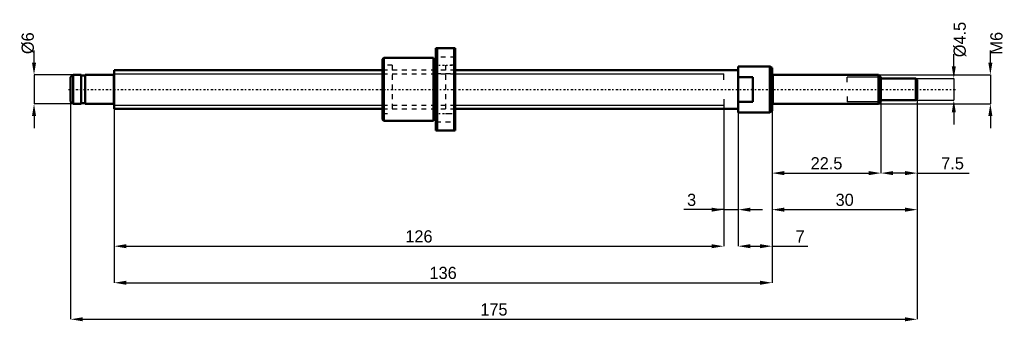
# Model space of a CAD drawing. Header units: millimetres. Extents: x -20 to 184, y -48 to 14.
import ezdxf

# ---------------------------------------------------------------- set-up
doc = ezdxf.new("R2010")
doc.units = ezdxf.units.MM
doc.linetypes.add('Center', pattern=[1.5, 0.45, -0.5, 0.05, -0.5])
doc.linetypes.add('Dashed', pattern=[2, 1, -1])
for name, color, linetype, lineweight in [('2d ConnectionPoints', 7, 'Continuous', 50), ('AM_0', 7, 'Continuous', 50), ('AM_4', 3, 'Continuous', 25), ('AM_5', 3, 'Continuous', 25), ('AM_7', 7, 'Center', 25), ('AM_9', 6, 'Dashed', 25)]:
    doc.layers.add(name, color=color, linetype=linetype, lineweight=lineweight)
doc.dimstyles.new('ISO-25', dxfattribs={"dimtxt": 2.5, "dimasz": 2.5, "dimexe": 1.25, "dimexo": 0.625, "dimtad": 1, "dimtxsty": 'Standard', "dimcen": 2.5, "dimadec": 0, "dimazin": 0, "dimtfac": 1, "dimtmove": 0, "dimatfit": 3, "dimfxl": 0, "dimarcsym": 0})

# ---------------------------------------------------------------- blocks, each defined once
blk = doc.blocks.new('1_BNK_0801_3G0_175LC5Y_Nut_0_in_BNK0801_3G0_175LC5Y_70_5__0')
at = {"layer": 'AM_0'}
for p, q in [((66.5, 8.5), (66.5, -8.5)), ((70.5, 8.5), (66.5, 8.5)), ((66.75, 8.5), (66.75, -8.5)), ((70.25, 8.5), (70.25, -8.5)), ((70.5, 8.5), (70.5, -8.5)), ((55.75, 6.5), (55.5, 6.25)), ((55.5, 6.25), (55.5, -6.25)), ((66, 6.5), (55.75, 6.5)), ((55.75, 6.5), (55.75, -6.5)), ((66, 6.5), (66, -6.5)), ((66.5, 6), (66, 6)), ((66, -6), (66.5, -6)), ((55.5, -6.25), (55.75, -6.5)), ((55.75, -6.5), (66, -6.5)), ((66.5, -8.5), (70.5, -8.5))]:
    blk.add_line(p, q, dxfattribs=at)
at = {"layer": 'AM_7'}
for p, q in [((66.3, 5), (70.7, 5)), ((66.3, -5), (70.7, -5))]:
    blk.add_line(p, q, dxfattribs=at)
at = {"layer": 'AM_9'}
for p, q in [((70.5, 6.7), (66.5, 6.7)), ((57.5, 5), (55.5, 5)), ((57.5, 5), (57.5, -5)), ((70.5, 5), (68.5, 5)), ((68.5, 5), (68.5, -5)), ((68.5, 4), (57.5, 4)), ((66.5, 3.3), (70.5, 3.3)), ((57.5, -4), (68.5, -4)), ((70.5, -3.3), (66.5, -3.3)), ((55.5, -5), (57.5, -5)), ((68.5, -5), (70.5, -5)), ((66.5, -6.7), (70.5, -6.7))]:
    blk.add_line(p, q, dxfattribs=at)
blk = doc.blocks.new('2_BNK_0801_3G0_175LC5Y_Shaft_0_in_BNK0801_3G0_175LC5Y_70_5__0')
at = {"layer": 'AM_0'}
for p, q in [((129, 4.75), (129, -4.75)), ((135.5, 4.75), (129, 4.75)), ((136, 4.46), (135.5, 4.75)), ((135.5, 4.75), (135.5, -4.75)), ((136, 4.46), (136, -4.46)), ((-8.5, 3), (-9, 2.5)), ((-9, 2.5), (-9, -2.5)), ((-6.8, 3), (-8.5, 3)), ((-8.5, 3), (-8.5, -3)), ((-6.8, 3), (-6.8, -3)), ((-6, 2.85), (-6.8, 2.85)), ((-0.2, 3), (-6, 3)), ((-6, 3), (-6, -3)), ((55.5, 4), (0, 4)), ((0, 4), (0, -4)), ((129, 4), (70.5, 4)), ((132, 2.56), (129, 2.56)), ((132, 2.56), (132, -2.56)), ((158, 3), (136.2, 3)), ((158.5, 2.5), (158, 3)), ((158, 3), (158, -3)), ((158.5, 2.5), (158.5, -2.5)), ((165.7, 2.25), (158.5, 2.25)), ((166, 1.95), (165.7, 2.25)), ((165.7, 2.25), (165.7, -2.25)), ((166, 1.95), (166, -1.95)), ((165.7, -2.25), (166, -1.95)), ((-9, -2.5), (-8.5, -3)), ((-8.5, -3), (-6.8, -3)), ((-6.8, -2.85), (-6, -2.85)), ((-6, -3), (-0.2, -3)), ((0, -4), (55.5, -4)), ((70.5, -4), (129, -4)), ((129, -2.56), (132, -2.56)), ((136.2, -3), (158, -3)), ((158, -3), (158.5, -2.5)), ((158.5, -2.25), (165.7, -2.25)), ((129, -4.75), (135.5, -4.75)), ((135.5, -4.75), (136, -4.46))]:
    blk.add_line(p, q, dxfattribs=at)
for centre, start, end in [((-0.2, 3.2), 270, 360), ((136.2, 3.2), 180, 270), ((-0.2, -3.2), 0, 90), ((136.2, -3.2), 90, 180)]:
    blk.add_arc(centre, 0.2, start, end, dxfattribs=at)
at = {"layer": 'AM_4'}
for p, q in [((-0.2, 3), (-0.2, -3)), ((136.2, 3), (136.2, -3))]:
    blk.add_line(p, q, dxfattribs=at)
at = {"layer": 'AM_5'}
for p, q in [((0, 3.23), (55.5, 3.23)), ((70.5, 3.23), (126, 3.23)), ((126, 2), (126, 3.23)), ((158.46, 2.54), (151.5, 2.54)), ((151.5, 1.5), (151.5, 2.54)), ((126, -2), (126, -3.23)), ((151.5, -1.5), (151.5, -2.54)), ((0, -3.23), (55.5, -3.23)), ((70.5, -3.23), (126, -3.23)), ((158.46, -2.54), (151.5, -2.54))]:
    blk.add_line(p, q, dxfattribs=at)
at = {"layer": 'AM_5', "linetype": 'Dashed'}
for p, q in [((55.5, 3.23), (70.5, 3.23)), ((55.5, -3.23), (70.5, -3.23))]:
    blk.add_line(p, q, dxfattribs=at)
at = {"layer": 'AM_7'}
blk.add_line((-9.45, 0), (174.3, 0), dxfattribs=at)
at = {"layer": 'AM_9'}
for p, q in [((70.5, 4), (55.5, 4)), ((55.5, -4), (70.5, -4))]:
    blk.add_line(p, q, dxfattribs=at)
blk = doc.blocks.new('*D3')
at = {"layer": 'AM_5', "color": 0, "lineweight": -2}
for p, q in [((-16.56, 5.52), (-16.56, 8.04)), ((-8.5, 3), (-16.56, 3)), ((-16.56, 3), (-16.56, -3)), ((-8.5, -3), (-16.56, -3)), ((-16.56, -5.52), (-16.56, -8.04))]:
    blk.add_line(p, q, dxfattribs=at)
at = {"layer": 'AM_5', "color": 0}
for points in [[(-16.98, 5.52), (-16.14, 5.52), (-16.56, 3)], [(-16.14, -5.52), (-16.98, -5.52), (-16.56, -3)]]:
    blk.add_solid(points, dxfattribs=at)
at = {"layer": 'Defpoints', "color": 0}
for p in [(-8.5, 3), (-16.56, -3), (-8.5, -3)]:
    blk.add_point(p, dxfattribs=at)
at = {"layer": 'AM_5', "color": 0, "insert": (-17.82, 9.552), "char_height": 2.52, "attachment_point": 5, "rotation": 90}
blk.add_mtext('Ø6', dxfattribs=at)
blk = doc.blocks.new('*D4')
at = {"layer": 'AM_5', "color": 0, "lineweight": -2}
for p, q in [((129, -4.75), (129, -32.44)), ((136, -4.46), (136, -32.44)), ((131.52, -32.44), (133.48, -32.44)), ((136, -32.44), (143.39, -32.44))]:
    blk.add_line(p, q, dxfattribs=at)
at = {"layer": 'AM_5', "color": 0}
for points in [[(131.52, -32.02), (131.52, -32.86), (129, -32.44)], [(133.48, -32.86), (133.48, -32.02), (136, -32.44)]]:
    blk.add_solid(points, dxfattribs=at)
at = {"layer": 'Defpoints', "color": 0}
for p in [(129, -4.75), (136, -4.46), (136, -32.44)]:
    blk.add_point(p, dxfattribs=at)
at = {"layer": 'AM_5', "color": 0, "insert": (141.8, -30.42), "char_height": 2.52, "attachment_point": 5}
blk.add_mtext('7', dxfattribs=at)
blk = doc.blocks.new('*D5')
at = {"layer": 'AM_5', "color": 0, "lineweight": -2}
for p, q in [((126, -3.233), (126, -24.88)), ((129, -4.75), (129, -24.88)), ((126, -24.88), (117.768, -24.88)), ((123.48, -24.88), (120.96, -24.88)), ((126, -24.88), (129, -24.88)), ((131.52, -24.88), (134.04, -24.88))]:
    blk.add_line(p, q, dxfattribs=at)
at = {"layer": 'AM_5', "color": 0}
for points in [[(123.48, -25.3), (123.48, -24.46), (126, -24.88)], [(131.52, -24.46), (131.52, -25.3), (129, -24.88)]]:
    blk.add_solid(points, dxfattribs=at)
at = {"layer": 'Defpoints', "color": 0}
for p in [(126, -3.233), (129, -4.75), (129, -24.88)]:
    blk.add_point(p, dxfattribs=at)
at = {"layer": 'AM_5', "color": 0, "insert": (119.364, -22.864), "char_height": 2.52, "attachment_point": 5}
blk.add_mtext('3', dxfattribs=at)
blk = doc.blocks.new('*D6')
at = {"layer": 'AM_5', "color": 0, "lineweight": -2}
for p, q in [((0, -4), (0, -32.44)), ((126, -3.233), (126, -32.44)), ((2.52, -32.44), (123.48, -32.44))]:
    blk.add_line(p, q, dxfattribs=at)
at = {"layer": 'AM_5', "color": 0}
for points in [[(2.52, -32.02), (2.52, -32.86), (0, -32.44)], [(123.48, -32.86), (123.48, -32.02), (126, -32.44)]]:
    blk.add_solid(points, dxfattribs=at)
at = {"layer": 'Defpoints', "color": 0}
for p in [(0, -4), (126, -3.233), (126, -32.44)]:
    blk.add_point(p, dxfattribs=at)
at = {"layer": 'AM_5', "color": 0, "insert": (63, -30.424), "char_height": 2.52, "attachment_point": 5}
blk.add_mtext('126', dxfattribs=at)
blk = doc.blocks.new('*D7')
at = {"layer": 'AM_5', "color": 0, "lineweight": -2}
for p, q in [((0, -4), (0, -40)), ((136, -4.46), (136, -40)), ((2.52, -40), (133.48, -40))]:
    blk.add_line(p, q, dxfattribs=at)
at = {"layer": 'AM_5', "color": 0}
for points in [[(2.52, -39.58), (2.52, -40.42), (0, -40)], [(133.48, -40.42), (133.48, -39.58), (136, -40)]]:
    blk.add_solid(points, dxfattribs=at)
at = {"layer": 'Defpoints', "color": 0}
for p in [(0, -4), (136, -4.46), (136, -40)]:
    blk.add_point(p, dxfattribs=at)
at = {"layer": 'AM_5', "color": 0, "insert": (68, -37.98), "char_height": 2.52, "attachment_point": 5}
blk.add_mtext('136', dxfattribs=at)
blk = doc.blocks.new('*D8')
at = {"layer": 'AM_5', "color": 0, "lineweight": -2}
for p, q in [((166, -1.95), (166, -47.56)), ((-9, -2.5), (-9, -47.56)), ((-6.48, -47.56), (163.48, -47.56))]:
    blk.add_line(p, q, dxfattribs=at)
at = {"layer": 'AM_5', "color": 0}
for points in [[(-6.48, -47.14), (-6.48, -47.98), (-9, -47.56)], [(163.48, -47.98), (163.48, -47.14), (166, -47.56)]]:
    blk.add_solid(points, dxfattribs=at)
at = {"layer": 'Defpoints', "color": 0}
for p in [(166, -1.95), (-9, -2.5), (166, -47.56)]:
    blk.add_point(p, dxfattribs=at)
at = {"layer": 'AM_5', "color": 0, "insert": (78.5, -45.544), "char_height": 2.52, "attachment_point": 5}
blk.add_mtext('175', dxfattribs=at)
blk = doc.blocks.new('*D9')
at = {"layer": 'AM_5', "color": 0, "lineweight": -2}
for p, q in [((166, -1.95), (166, -17.32)), ((158.5, -2.25), (158.5, -17.32)), ((163.48, -17.32), (161.02, -17.32)), ((166, -17.32), (176.704, -17.32))]:
    blk.add_line(p, q, dxfattribs=at)
at = {"layer": 'AM_5', "color": 0}
for points in [[(161.02, -16.9), (161.02, -17.74), (158.5, -17.32)], [(163.48, -17.74), (163.48, -16.9), (166, -17.32)]]:
    blk.add_solid(points, dxfattribs=at)
at = {"layer": 'Defpoints', "color": 0}
for p in [(166, -1.95), (158.5, -2.25), (158.5, -17.32)]:
    blk.add_point(p, dxfattribs=at)
at = {"layer": 'AM_5', "color": 0, "insert": (173.308, -15.304), "char_height": 2.52, "attachment_point": 5}
blk.add_mtext('7.5', dxfattribs=at)
blk = doc.blocks.new('*D10')
at = {"layer": 'AM_5', "color": 0, "lineweight": -2}
for p, q in [((158.5, -2.25), (158.5, -17.32)), ((136, -4.46), (136, -17.32)), ((138.52, -17.32), (155.98, -17.32))]:
    blk.add_line(p, q, dxfattribs=at)
at = {"layer": 'AM_5', "color": 0}
for points in [[(138.52, -16.9), (138.52, -17.74), (136, -17.32)], [(155.98, -17.74), (155.98, -16.9), (158.5, -17.32)]]:
    blk.add_solid(points, dxfattribs=at)
at = {"layer": 'Defpoints', "color": 0}
for p in [(158.5, -2.25), (136, -4.46), (158.5, -17.32)]:
    blk.add_point(p, dxfattribs=at)
at = {"layer": 'AM_5', "color": 0, "insert": (147.25, -15.3), "char_height": 2.52, "attachment_point": 5}
blk.add_mtext('22.5', dxfattribs=at)
blk = doc.blocks.new('*D11')
at = {"layer": 'AM_5', "color": 0, "lineweight": -2}
for p, q in [((166, -1.95), (166, -24.88)), ((136, -4.46), (136, -24.88)), ((138.52, -24.88), (163.48, -24.88))]:
    blk.add_line(p, q, dxfattribs=at)
at = {"layer": 'AM_5', "color": 0}
for points in [[(138.52, -24.46), (138.52, -25.3), (136, -24.88)], [(163.48, -25.3), (163.48, -24.46), (166, -24.88)]]:
    blk.add_solid(points, dxfattribs=at)
at = {"layer": 'Defpoints', "color": 0}
for p in [(166, -1.95), (136, -4.46), (166, -24.88)]:
    blk.add_point(p, dxfattribs=at)
at = {"layer": 'AM_5', "color": 0, "insert": (151, -22.86), "char_height": 2.52, "attachment_point": 5}
blk.add_mtext('30', dxfattribs=at)
blk = doc.blocks.new('*D12')
at = {"layer": 'AM_5', "color": 0, "lineweight": -2}
for p, q in [((173.56, 4.77), (173.56, 7.29)), ((165.7, 2.25), (173.56, 2.25)), ((173.56, 2.25), (173.56, -2.25)), ((165.7, -2.25), (173.56, -2.25)), ((173.56, -4.77), (173.56, -7.29))]:
    blk.add_line(p, q, dxfattribs=at)
at = {"layer": 'AM_5', "color": 0}
for points in [[(173.14, 4.77), (173.98, 4.77), (173.56, 2.25)], [(173.98, -4.77), (173.14, -4.77), (173.56, -2.25)]]:
    blk.add_solid(points, dxfattribs=at)
at = {"layer": 'Defpoints', "color": 0}
for p in [(165.7, 2.25), (165.7, -2.25), (173.56, -2.25)]:
    blk.add_point(p, dxfattribs=at)
at = {"layer": 'AM_5', "color": 0, "insert": (174.82, 10.314), "char_height": 2.52, "attachment_point": 5, "rotation": 90}
blk.add_mtext('Ø4.5', dxfattribs=at)
blk = doc.blocks.new('*D13')
at = {"layer": 'AM_5', "color": 0, "lineweight": -2}
for p, q in [((181.12, 5.52), (181.12, 8.04)), ((158, 3), (181.12, 3)), ((181.12, 3), (181.12, -3)), ((158, -3), (181.12, -3)), ((181.12, -5.52), (181.12, -8.04))]:
    blk.add_line(p, q, dxfattribs=at)
at = {"layer": 'AM_5', "color": 0}
for points in [[(180.7, 5.52), (181.54, 5.52), (181.12, 3)], [(181.54, -5.52), (180.7, -5.52), (181.12, -3)]]:
    blk.add_solid(points, dxfattribs=at)
at = {"layer": 'Defpoints', "color": 0}
for p in [(158, 3), (158, -3), (181.12, -3)]:
    blk.add_point(p, dxfattribs=at)
at = {"layer": 'AM_5', "color": 0, "insert": (182.38, 9.552), "char_height": 2.52, "attachment_point": 5, "rotation": 90}
blk.add_mtext('M6', dxfattribs=at)

msp = doc.modelspace()

# ---------------------------------------------------------------- linework, layer by layer
at = {"layer": '2d ConnectionPoints'}
for p in [(0, 0), (132, 0)]:
    msp.add_point(p, dxfattribs=at)

# ---------------------------------------------------------------- block references
for name in ['1_BNK_0801_3G0_175LC5Y_Nut_0_in_BNK0801_3G0_175LC5Y_70_5__0', '2_BNK_0801_3G0_175LC5Y_Shaft_0_in_BNK0801_3G0_175LC5Y_70_5__0']:
    msp.add_blockref(name, (0, 0))

# ---------------------------------------------------------------- dimensions: what is measured, and where the dimension line sits
at = {"layer": 'AM_5'}
for base, p1, p2, text, picture, middle in [((173.56, -2.25), (165.7, 2.25), (165.7, -2.25), 'Ø4.5', '*D12', (174.82, 10.314)), ((-16.56, -3), (-8.5, 3), (-8.5, -3), 'Ø6', '*D3', (-17.82, 9.552)), ((181.12, -3), (158, 3), (158, -3), 'M6', '*D13', (182.38, 9.552))]:
    dim = msp.add_linear_dim(base=base, p1=p1, p2=p2, angle=90, text=text, dimstyle='ISO-25', override={"dimtxt": 2.52, "dimasz": 2.52, "dimexe": 0, "dimexo": 0, "dimgap": 0.756}, dxfattribs=at)
    dim.commit()
    dim.dimension.update_dxf_attribs({"geometry": picture, "text_midpoint": middle, "dimtype": 160, "text_rotation": 90})
for base, p1, p2, text, picture, middle in [((166, -47.56), (-9, -2.5), (166, -1.95), '175', '*D8', (78.5, -47.56)), ((166, -24.88), (136, -4.461), (166, -1.95), '30', '*D11', (151, -24.88)), ((158.5, -17.32), (166, -1.95), (158.5, -2.25), '7.5', '*D9', (173.308, -17.32)), ((126, -32.44), (0, -4), (126, -3.233), '126', '*D6', (63, -32.44)), ((136, -40), (0, -4), (136, -4.461), '136', '*D7', (68, -40)), ((129, -24.88), (126, -3.233), (129, -4.75), '3', '*D5', (119.364, -24.88)), ((158.5, -17.32), (136, -4.461), (158.5, -2.25), '22.5', '*D10', (147.25, -17.32)), ((136, -32.44), (129, -4.75), (136, -4.461), '7', '*D4', (141.796, -32.44))]:
    dim = msp.add_linear_dim(base=base, p1=p1, p2=p2, text=text, dimstyle='ISO-25', override={"dimtxt": 2.52, "dimasz": 2.52, "dimexe": 0, "dimexo": 0, "dimgap": 0.756}, dxfattribs=at)
    dim.commit()
    dim.dimension.update_dxf_attribs({"geometry": picture, "text_midpoint": middle, "dimtype": 160})

doc.saveas('drawing.dxf')
